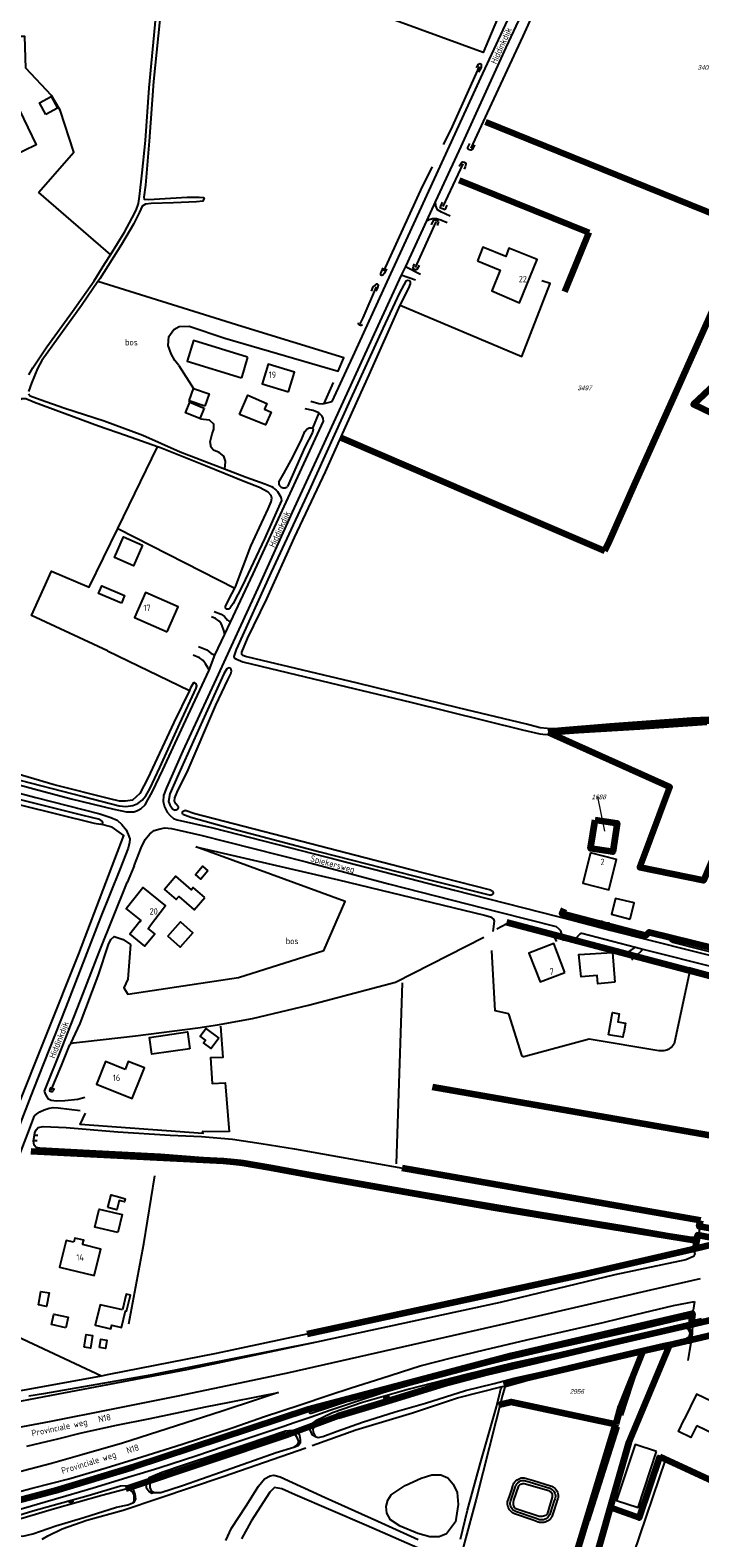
# Model space of a CAD drawing. Header units: metres. Extents: x 226218 to 240385, y 439369 to 449677.
# Tile 83 of 256: x 229513 to 229775, y 441052 to 441641. Entities that reach past the tile are written whole.
import ezdxf
from ezdxf.enums import TextEntityAlignment as Align

# ---------------------------------------------------------------- set-up
doc = ezdxf.new("R2010")
doc.units = ezdxf.units.M
doc.header["$MEASUREMENT"] = 0
doc.layers.add('BIJPIJL', color=73, linetype='Continuous', lineweight=0)
doc.layers.add('KG01-perceelgrens', color=73, linetype='Continuous', lineweight=100)
for name, color, linetype in [('CULTUURAANDUIDING', 253, 'Continuous'), ('DAKRAND', 4, 'Continuous'), ('DAKRAND-BYG', 4, 'Continuous'), ('GB20-pand_tevens_verblijfsobject', 1, 'Continuous'), ('Goud-ontwerp', 2, 'Continuous'), ('HEG', 253, 'Continuous'), ('HEK', 253, 'Continuous'), ('HOOFDGEBOUW', 4, 'Continuous'), ('HOUTWAL', 253, 'Continuous'), ('HUISNUMMER', 253, 'Continuous'), ('INSTEEKSLOOT', 153, 'Continuous'), ('KANTSLOOT', 153, 'Continuous'), ('KANTVERH', 253, 'Continuous'), ('KANTWATER', 153, 'Continuous'), ('KUNSTWERK', 253, 'Continuous'), ('KZ01-perceelnummer', 73, 'Continuous'), ('MIDSLTGREPPEL', 253, 'Continuous'), ('OVERIGEAFSCH', 253, 'Continuous'), ('OVLIJNOBJ', 253, 'Continuous'), ('RASTER', 253, 'Continuous'), ('STRAATNAAM', 253, 'Continuous'), ('TALUD', 253, 'Continuous'), ('TALUDLIJN', 253, 'Continuous')]:
    doc.layers.add(name, color=color, linetype=linetype)
doc.styles.add('arial', font='arial.ttf')
doc.styles.get("Standard").update_dxf_attribs({"font": 'iso.shx'})

# ---------------------------------------------------------------- blocks, each defined once
blk = doc.blocks.new('TA', base_point=(75009.5, 300012))
for p, q in [((75009.5, 300012.5), (75010, 300012.5)), ((75009.5, 300012.25), (75010.5, 300012.25)), ((75009.5, 300012), (75010, 300012)), ((75009.5, 300011.75), (75010.5, 300011.75)), ((75009.5, 300011.5), (75010, 300011.5))]:
    blk.add_line(p, q)
blk = doc.blocks.new('Z01')
blk = doc.blocks.new('bijpijl')
at = {"color": 0}
blk.add_line((0, 0), (1, 0), dxfattribs=at)
blk = doc.blocks.new('TWENTEROUTE')
at = {"layer": 'KG01-perceelgrens'}
for points in [[(229691.366, 441604.889), (229794.336, 441563.165)], [(229681.012, 441582.11), (229731.683, 441561.578)], [(229731.683, 441561.578), (229722.124, 441538.479)], [(229749.922, 441463.975), (229765.116, 441497.903), (229794.08, 441562.592), (229794.336, 441563.165)], [(229795.988, 441444.475), (229796.44, 441446.456), (229803.952, 441479.368), (229772.534, 441494.504), (229821.158, 441540.044)], [(229634.75, 441481.609), (229636.632, 441480.799), (229686.03, 441459.599), (229737.974, 441437.292)], [(229737.974, 441437.292), (229739.69, 441441.125), (229749.922, 441463.975)], [(229804.056, 441373.445), (229776.481, 441308.574), (229751.625, 441313.763), (229763.276, 441345.073), (229715.798, 441366.456)], [(229715.798, 441366.456), (229726.985, 441367.418), (229779.23, 441371.053)], [(229734.093, 441332.271), (229742.8, 441331.001), (229741.025, 441319.832), (229732.318, 441321.102), (229734.093, 441332.271)], [(229721.923, 441297.586), (229721.183, 441295.701), (229753.983, 441287.108), (229755.245, 441288.393), (229815.495, 441273.608)], [(229699.499, 441292.4), (229781.883, 441270.584)], [(229771.608, 441135.333), (229819.989, 441146.618), (229853.046, 441154.23), (230241.54, 441244.427), (230258.315, 441247.613), (230294.322, 441253.643), (230299.262, 441249.427)], [(229670.618, 441228.116), (229798.309, 441205.821)], [(229773.729, 441167.928), (229694.505, 441180.877), (229629.666, 441192.217), (229607.195, 441196.462), (229596.545, 441198.267), (229593.042, 441198.649), (229588.962, 441199.016), (229513.852, 441202.781)], [(229775.25, 441175.908), (229658.77, 441196.323)], [(229784.503, 441171.844), (229774.805, 441173.574), (229775.25, 441175.908)], [(229621.697, 441131.59), (229729.048, 441154.801), (229773.174, 441165.015)], [(229773.729, 441167.928), (229773.174, 441165.015)], [(229773.174, 441165.015), (229783.531, 441167.412)], [(229783.744, 441168.383), (229774.142, 441170.095), (229773.729, 441167.928)], [(229759.394, 441083.717), (229795.789, 441066.96), (229835.692, 441141.697)], [(229832.295, 441143.378), (229826.447, 441142.03), (229763.22, 441127.268)], [(229492.272, 441062.235), (229523.26, 441070.502), (229553.768, 441079.69), (229622.208, 441102.262), (229701.42, 441123.123), (229772.144, 441139.518), (229771.608, 441135.333)], [(229550.771, 441071.054), (229613.474, 441092.07), (229633.735, 441099.599), (229653.281, 441105.45), (229674.958, 441112.089), (229691.746, 441116.477), (229743.443, 441128.763), (229771.608, 441135.333)], [(229752.717, 441124.816), (229707.164, 441114.181), (229698.29, 441111.675)], [(229763.22, 441127.268), (229747.316, 441089.371), (229740.042, 441063.786)], [(229752.717, 441124.816), (229744.007, 441103.18), (229742.278, 441096.311)], [(229763.22, 441127.268), (229752.717, 441124.816)], [(229696.362, 441103.971), (229701.324, 441105.128), (229742.278, 441096.311)], [(229690.118, 440940.552), (229708.473, 440982.019), (229723.394, 441034.147), (229742.278, 441096.311)], [(229759.394, 441083.717), (229751.278, 441059.822), (229740.042, 441063.786)], [(229740.042, 441063.786), (229733.278, 441039.994)]]:
    blk.add_lwpolyline(points, dxfattribs=at)
at = {"layer": 'BIJPIJL', "xscale": 13.58720416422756, "yscale": 13.58720416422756, "rotation": 101.5092400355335}
blk.add_blockref('bijpijl', (229737.885, 441327.945), dxfattribs=at)
at = {"layer": 'KZ01-perceelnummer'}
ref = blk.add_blockref('Z01', (229776.54, 441626.057), dxfattribs=at)
ref.add_attrib('PERCNR', ' 3403', dxfattribs={"layer": 'GB20-pand_tevens_verblijfsobject', "color": 0, "ltscale": 2, "height": 1.8, "style": 'arial', "oblique": 15}).set_placement((229776.54, 441626.057), align=Align.MIDDLE)
ref = blk.add_blockref('Z01', (229729.626, 441500.936), dxfattribs=at)
ref.add_attrib('PERCNR', ' 3497', dxfattribs={"layer": 'GB20-pand_tevens_verblijfsobject', "color": 0, "ltscale": 2, "height": 1.8, "style": 'arial', "oblique": 15}).set_placement((229729.626, 441500.936), align=Align.MIDDLE)
ref = blk.add_blockref('Z01', (229737.885, 441327.945), dxfattribs=at)
ref.add_attrib('PERCNR', ' 1688', dxfattribs={"layer": 'GB20-pand_tevens_verblijfsobject', "color": 0, "ltscale": 2, "height": 1.8, "style": 'arial', "oblique": 15}).set_placement((229735.174, 441341.259), align=Align.MIDDLE)
ref = blk.add_blockref('Z01', (229726.634, 441109.142), dxfattribs=at)
ref.add_attrib('PERCNR', ' 2956', dxfattribs={"layer": 'GB20-pand_tevens_verblijfsobject', "color": 0, "ltscale": 2, "height": 1.8, "style": 'arial', "oblique": 15}).set_placement((229726.634, 441109.142), align=Align.MIDDLE)

msp = doc.modelspace()

# ---------------------------------------------------------------- linework, layer by layer
at = {"layer": 'DAKRAND'}
for points in [[(229556.88, 441293.05), (229556.44, 441292.51), (229556.32, 441292.61), (229552.33, 441287.65), (229558.17, 441282.94), (229562.11, 441287.82), (229559.57, 441289.86), (229560.08, 441290.51)], [(229556.85, 441232.29), (229558.13, 441235.49), (229551.8, 441238.01), (229550.53, 441234.82)], [(229533.95, 441166.51), (229534.36, 441168.19), (229530.87, 441169.04), (229530.46, 441167.37)], [(229773.82, 441095.82), (229771.57, 441091.15), (229766.67, 441093.51), (229768.92, 441098.17)]]:
    msp.add_lwpolyline(points, dxfattribs=at)
at = {"layer": 'DAKRAND-BYG'}
for p, q in [((229598.35, 441512.96), (229595.99, 441504.85)), ((229575.61, 441495.94), (229577.27, 441500.72)), ((229581.7, 441493.82), (229575.61, 441495.94)), ((229575.85, 441495.39), (229581.42, 441493.06)), ((229581.42, 441493.06), (229579.71, 441488.95))]:
    msp.add_line(p, q, dxfattribs=at)
for points in [[(229519.63, 441607.64), (229517.09, 441612.28), (229521.64, 441614.77), (229524.18, 441610.13), (229519.63, 441607.64)], [(229598.35, 441512.96), (229577.2, 441519.4), (229574.76, 441511.34), (229595.99, 441504.85)], [(229577.27, 441500.72), (229583.37, 441498.6), (229581.7, 441493.82)], [(229579.71, 441488.95), (229574.13, 441491.27), (229575.85, 441495.39)], [(229595.18, 441490.62), (229598.42, 441498.08), (229605.94, 441494.81), (229605, 441492.65), (229607.55, 441491.54), (229605.42, 441486.53), (229595.18, 441490.62)], [(229557.38, 441439.51), (229553.87, 441431.5), (229546.41, 441434.77), (229549.92, 441442.77), (229557.38, 441439.51)], [(229549.07, 441416.92), (229540.19, 441420.74), (229541.44, 441423.66), (229550.33, 441419.84), (229549.07, 441416.92)], [(229582.85, 441312.4), (229580.15, 441309.19), (229578.02, 441310.99), (229580.72, 441314.2), (229582.85, 441312.4)], [(229581.67, 441302.03), (229577.15, 441305.9), (229576.41, 441305.03), (229570.31, 441310.26), (229565.94, 441305.16), (229570.49, 441301.25), (229571.48, 441302.4), (229577.53, 441297.21), (229581.67, 441302.03)], [(229747.78, 441293.57), (229749.4, 441299.9), (229742.04, 441301.66), (229740.53, 441295.48), (229747.78, 441293.57)], [(229567.23, 441286.91), (229572.14, 441292.48), (229577, 441288.2), (229572.08, 441282.63), (229567.23, 441286.91)], [(229741.77, 441268.9), (229735.21, 441268.29), (229734.94, 441271.58), (229728.7, 441270.99), (229727.82, 441279.68), (229740.88, 441280.51), (229741.77, 441268.9)], [(229739.39, 441248.43), (229740.94, 441257.06), (229743.56, 441256.59), (229743, 441253.49), (229746, 441252.94), (229745.31, 441249.11), (229745.25, 441249.12), (229744.95, 441247.43), (229739.39, 441248.43)], [(229575.82, 441242.96), (229561.01, 441240.78), (229560.04, 441247.39), (229574.85, 441249.57), (229575.82, 441242.96)], [(229587.21, 441247.07), (229584.17, 441243.01), (229581.19, 441245.24), (229581.97, 441246.29), (229579.84, 441247.88), (229582.09, 441250.89), (229587.21, 441247.07)], [(229543.86, 441180.96), (229545.09, 441185.9), (229548.51, 441185.05), (229548.48, 441184.93), (229550.61, 441184.4), (229550.32, 441183.23), (229548.23, 441183.75), (229547.33, 441180.1), (229543.86, 441180.96)], [(229547.66, 441171.21), (229538.77, 441173.34), (229540.45, 441180.35), (229549.34, 441178.22), (229547.66, 441171.21)], [(229516.68, 441142.93), (229517.65, 441148.18), (229520.85, 441147.59), (229519.88, 441142.34), (229516.68, 441142.93)], [(229549.51, 441140.95), (229540.77, 441143.02), (229538.89, 441135.06), (229545.03, 441133.61), (229545.37, 441135.05), (229549.14, 441134.16), (229550.66, 441140.59), (229551.11, 441140.48), (229552.6, 441146.78), (229550.98, 441147.16), (229549.51, 441140.95)], [(229527.38, 441134.03), (229521.75, 441135.27), (229522.65, 441139.33), (229528.27, 441138.09), (229527.38, 441134.03)], [(229534.52, 441126.42), (229535.32, 441131.42), (229537.87, 441131.02), (229537.07, 441126.02), (229534.52, 441126.42)], [(229540.58, 441126.33), (229541.09, 441129.58), (229543.34, 441129.22), (229542.83, 441125.97), (229540.58, 441126.33)], [(229758.11, 441085.69), (229749.74, 441088.4), (229742.47, 441066.54), (229750.95, 441063.79), (229758.11, 441085.69)]]:
    msp.add_lwpolyline(points, dxfattribs=at)
at = {"layer": 'HEG'}
for p, q in [((229543.69, 441398.34), (229575.66, 441382.86)), ((229736.44, 441292.01), (229721.43, 441296.34)), ((229770.94, 441272.85), (229764.95, 441244.87)), ((229705.51, 441240.49), (229700.48, 441256.6))]:
    msp.add_line(p, q, dxfattribs=at)
for points in [[(229719.21, 441284.76), (229717.93, 441287.2), (229699.67, 441291.7), (229695.68, 441289.67)], [(229759.03, 441242.16), (229731.77, 441246.63), (229706.29, 441239.76)], [(229764.95, 441244.87), (229764.6, 441244.34), (229764.2, 441243.86), (229763.74, 441243.42), (229763.24, 441243.04), (229762.7, 441242.71), (229762.13, 441242.45), (229761.53, 441242.25), (229760.91, 441242.12), (229760.28, 441242.07), (229759.65, 441242.08), (229759.03, 441242.16)], [(229706.29, 441239.76), (229706.06, 441239.8), (229705.85, 441239.9), (229705.68, 441240.06), (229705.56, 441240.27), (229705.51, 441240.49)], [(229591.25, 441210.56), (229580.77, 441210.65), (229580.84, 441209.85), (229532.98, 441213.4), (229535.05, 441217.85)]]:
    msp.add_lwpolyline(points, dxfattribs=at)
at = {"layer": 'HEK'}
msp.add_line((229507.49, 441217.42), (229532.44, 441280.04), dxfattribs=at)
for points in [[(229587.75, 441251.7), (229588.74, 441239.55), (229583.89, 441239.38), (229584.49, 441229.34), (229589.57, 441229.64), (229591.25, 441210.56)], [(229551.99, 441135.48), (229557.89, 441166.72), (229562.2, 441193.37)]]:
    msp.add_lwpolyline(points, dxfattribs=at)
at = {"layer": 'HOOFDGEBOUW'}
for points in [[(229502.45, 441594.19), (229504.21, 441595.05), (229499.58, 441604.6), (229509.32, 441609.33), (229515.84, 441595.88), (229506.18, 441591.2), (229506.06, 441591.43), (229504.22, 441590.54), (229502.45, 441594.19)], [(229688.16, 441550.59), (229697.07, 441546.98), (229693.76, 441538.79), (229704.63, 441534.11), (229711.49, 441551.07), (229700.44, 441555.54), (229699.27, 441552.24), (229690.29, 441555.87), (229688.16, 441550.59)], [(229614.42, 441499.44), (229616.75, 441507.09), (229606.39, 441510.24), (229604.06, 441502.6), (229614.42, 441499.44)], [(229566.96, 441405.66), (229571.29, 441415.5), (229558.53, 441421.12), (229554.2, 441411.28), (229566.96, 441405.66)], [(229732.37, 441319.39), (229729.34, 441307.6), (229739.44, 441305.01), (229742.47, 441316.8), (229732.37, 441319.39)], [(229556.88, 441293.05), (229550.97, 441297.75), (229557.44, 441305.89), (229566.37, 441298.79), (229560.08, 441290.51)], [(229722.34, 441272.77), (229718.01, 441284.03), (229708.27, 441280.29), (229712.61, 441269.02), (229722.34, 441272.77)], [(229550.53, 441234.82), (229542.83, 441237.91), (229539.33, 441229.17), (229553.34, 441223.55), (229556.85, 441232.29)], [(229530.46, 441167.37), (229527.52, 441168.1), (229524.95, 441157.72), (229538.51, 441154.36), (229541.08, 441164.74), (229533.95, 441166.51)], [(229773.82, 441095.82), (229784.2, 441090.84), (229788.96, 441100.77), (229773.68, 441108.1), (229768.92, 441098.17)]]:
    msp.add_lwpolyline(points, dxfattribs=at)
at = {"layer": 'HOUTWAL'}
for p, q in [((229575.85, 441495.39), (229575.61, 441495.94)), ((229658.7, 441268.72), (229656.48, 441198.03)), ((229752.82, 441124.44), (229744.68, 441099.78)), ((229731.92, 441058.7), (229743.57, 441095.25))]:
    msp.add_line(p, q, dxfattribs=at)
at = {"layer": 'INSTEEKSLOOT'}
for p, q in [((229674.33, 441573.43), (229673.47, 441571.32)), ((229675.49, 441570.51), (229676.36, 441572.28)), ((229670.27, 441564.66), (229671.15, 441566.54)), ((229672.96, 441565.97), (229672.46, 441564.3)), ((229628.79, 441468.16), (229635.49, 441483.03)), ((229693.45, 441304.83), (229693.58, 441304.79))]:
    msp.add_line(p, q, dxfattribs=at)
for points in [[(229559.88, 441618.17), (229562.6, 441645.6)], [(229687.84, 441625.92), (229688.19, 441626.76), (229688.58, 441627.34), (229689.04, 441627.55), (229689.45, 441627.5), (229689.66, 441627.17), (229689.59, 441626.08), (229688.57, 441624.19)], [(229561.58, 441620.59), (229559.91, 441597.35), (229558.49, 441580.16), (229557.87, 441575.48), (229558, 441574.62), (229559.67, 441574.46), (229574.75, 441575.4), (229579.5, 441575.47), (229581, 441575.28), (229581.36, 441574.99), (229580.85, 441573.9), (229578.44, 441573.61), (229569.45, 441573.15), (229560.69, 441573.01), (229558.5, 441572.7), (229557.26, 441571.94), (229556.1, 441569.63), (229553.87, 441564.87), (229549.14, 441556.94), (229540.67, 441543.56), (229539.91, 441542.46), (229533.5, 441533.19), (229524.35, 441520.46), (229518.03, 441511.65), (229516.37, 441508.52), (229513.98, 441502.82), (229512.84, 441499.54)], [(229516.54, 441511.96), (229519.96, 441516.94), (229529.96, 441530.73), (229538.5, 441542.78), (229542.67, 441549.47), (229544.87, 441552.92), (229550.36, 441561.77), (229553.32, 441567.33), (229554.8, 441570.38), (229555.82, 441572.98), (229556.17, 441575.63), (229557.23, 441584.96), (229558.48, 441597.55), (229559.88, 441618.17)], [(229687.07, 441595.81), (229686.25, 441594.19), (229685.58, 441593.82), (229685.12, 441593.86), (229684.73, 441594.03), (229684.46, 441594.3), (229684.45, 441594.82), (229685.13, 441596.39)], [(229681, 441587.56), (229682, 441589.03), (229682.47, 441589.19), (229682.99, 441589.1), (229683.57, 441588.7), (229683.69, 441588.28), (229683.34, 441587.21), (229682.97, 441586.42)], [(229652.68, 441547.5), (229651.88, 441545.77), (229651.23, 441544.97), (229650.77, 441544.89), (229650.44, 441545.02), (229650.43, 441545.69), (229650.67, 441546.27), (229651.32, 441547.82)], [(229665.38, 441548.77), (229664.49, 441547.17), (229664.28, 441547.05), (229663.89, 441547.08), (229663.34, 441547.28), (229663.18, 441547.38), (229663.01, 441547.84), (229663.2, 441548.47), (229663.62, 441549.41)], [(229657.99, 441533.29), (229661.33, 441539.86), (229662.02, 441541.64), (229662.02, 441542.29), (229661.56, 441542.73), (229660.84, 441542.86), (229660.25, 441542.58), (229657.74, 441538.06), (229651.21, 441524.2), (229638.64, 441496.52), (229622.25, 441460.64), (229607.53, 441428.95), (229593.88, 441398.85), (229593.01, 441396.03), (229593.18, 441395.58), (229593.75, 441395.14), (229596.55, 441394.05), (229620.92, 441388.17), (229662.08, 441378.32), (229705.72, 441367.47), (229712.54, 441365.89), (229714.84, 441365.67), (229718.63, 441365.79), (229727.66, 441366.43), (229751.54, 441367.8), (229777.74, 441369.62)], [(229648.62, 441538.77), (229649.24, 441540.11), (229649.5, 441541.13), (229649.1, 441541.44), (229648.66, 441541.42), (229648.29, 441541.21), (229647.32, 441540.4), (229646.67, 441538.67)], [(229635.49, 441483.03), (229645.85, 441506), (229657.99, 441533.29)], [(229643.23, 441525.63), (229643.04, 441525.47), (229642.8, 441525.37), (229642.54, 441525.34), (229642.29, 441525.39), (229642.06, 441525.5), (229641.87, 441525.67), (229641.73, 441525.9), (229641.67, 441526.15), (229641.68, 441526.4)], [(229512.98, 441506.08), (229514.55, 441508.85), (229516.54, 441511.96)], [(229563.23, 441477.93), (229550.7, 441482.32), (229540.15, 441486.07), (229527.13, 441490.8), (229515.12, 441495.23), (229511.73, 441496.71), (229510.09, 441496.72), (229507.24, 441494.58)], [(229512.81, 441498.6), (229513.52, 441497.91), (229517.39, 441496.39), (229527.02, 441493.08), (229542.35, 441488.12)], [(229542.35, 441488.12), (229557.45, 441482.44), (229572.02, 441475.97), (229589.41, 441469.32), (229597.87, 441466.08), (229605.18, 441463.47), (229607.69, 441462.42)], [(229610.54, 441464.1), (229612.57, 441467.6), (229616.16, 441474.2), (229619.58, 441481.01), (229620.76, 441483.87), (229621.68, 441485.04), (229622.45, 441485.38), (229623.25, 441485.41), (229623.73, 441485.2), (229624.01, 441484.75)], [(229624.01, 441484.75), (229623.77, 441483.53), (229620.68, 441477.78), (229614.01, 441462.45)], [(229593.42, 441422.75), (229593.7, 441423.27), (229599.66, 441439.17), (229606.37, 441453.71), (229607.55, 441456.47), (229607.83, 441457.88), (229607.61, 441459.01), (229606.46, 441460.2), (229602.98, 441462.07), (229597.35, 441464.32), (229581.95, 441470.52), (229564.4, 441477.52), (229563.23, 441477.93)], [(229778.54, 441372.31), (229771.94, 441371.95), (229739.85, 441369.65), (229721.05, 441368.14), (229717.98, 441367.89), (229715.41, 441367.97), (229712.69, 441368.29), (229707.28, 441369.61), (229680.63, 441375.99), (229641.26, 441385.73), (229601.34, 441395.12), (229597.53, 441396.09), (229596.52, 441396.44), (229596.13, 441396.85), (229596.15, 441397.76), (229598.4, 441403.08), (229605.96, 441418.65), (229616.71, 441442.54), (229628.79, 441468.16)], [(229607.69, 441462.42), (229608.34, 441462.02), (229608.95, 441461.56), (229609.52, 441461.04), (229610.03, 441460.47), (229610.48, 441459.86), (229610.87, 441459.2), (229611.19, 441458.5), (229611.44, 441457.78), (229611.62, 441457.04)], [(229610.54, 441464.1), (229610.56, 441463.72), (229610.64, 441463.35), (229610.78, 441463), (229610.99, 441462.69), (229611.25, 441462.42), (229611.55, 441462.2), (229611.89, 441462.03), (229612.26, 441461.94), (229612.64, 441461.91), (229613.01, 441461.94), (229613.37, 441462.05), (229613.71, 441462.22), (229614.01, 441462.45)], [(229611.62, 441457.04), (229604.94, 441442.01), (229596.39, 441423.76), (229592.79, 441416.82), (229591.53, 441415.04), (229590.97, 441414.62), (229590.14, 441414.59), (229589.73, 441415.01), (229589.78, 441415.59), (229591.06, 441418.29), (229593.42, 441422.75)], [(229590.7, 441386.98), (229591.82, 441389.29), (229592.07, 441390.39), (229591.98, 441391.06), (229591.52, 441391.56), (229590.83, 441391.71), (229590.22, 441391.26), (229589.14, 441389.31), (229580.82, 441370.97), (229571.46, 441350.17), (229568.06, 441342.41), (229567.54, 441339.42), (229567.95, 441338.14), (229569.09, 441336.58), (229569.94, 441336.05)], [(229509.43, 441347.83), (229534.14, 441341.44), (229548.24, 441337.83), (229550.84, 441337.55), (229553.54, 441337.85), (229555.57, 441338.64), (229557.17, 441340.02), (229558.59, 441341.73), (229560.2, 441344.39), (229564.15, 441352.71), (229571.94, 441369.95), (229578.32, 441383.66), (229578.55, 441384.58), (229578.3, 441385.35), (229577.77, 441385.83), (229577.27, 441385.75), (229576.14, 441383.84), (229575.66, 441382.86)], [(229575.66, 441382.86), (229569.51, 441370.3), (229559.38, 441348.57), (229556.33, 441342.54), (229553.46, 441340.05), (229550.64, 441339.57), (229548.31, 441339.57), (229544.59, 441340.53)], [(229571.29, 441337.57), (229570.39, 441338.53), (229569.84, 441339.61), (229569.91, 441340.94), (229571.11, 441343.83), (229574.83, 441350.9), (229585.98, 441377.03), (229590.7, 441386.98)], [(229448.15, 441353.62), (229477.64, 441346.16), (229510.04, 441338.09), (229538.5, 441331.04), (229540.95, 441330.61), (229541.65, 441330.77), (229541.79, 441331), (229541.69, 441331.62), (229540.63, 441332.4), (229534.1, 441333.97), (229508.59, 441340.45), (229472.62, 441349.81), (229449.24, 441355.55)], [(229544.59, 441340.53), (229522.81, 441346.03), (229504.8, 441351.27), (229500.62, 441352.63)], [(229571.29, 441337.57), (229571.33, 441337.27), (229571.3, 441336.97), (229571.2, 441336.69), (229571.03, 441336.44), (229570.8, 441336.24), (229570.54, 441336.1), (229570.24, 441336.04), (229569.94, 441336.05)], [(229573.04, 441334.54), (229572.95, 441334.78), (229572.92, 441335.03), (229572.96, 441335.28), (229573.08, 441335.51), (229573.25, 441335.7), (229573.46, 441335.84), (229573.71, 441335.91), (229573.96, 441335.9)], [(229693.45, 441304.83), (229661.81, 441312.96), (229616.05, 441324.83), (229577.82, 441334.65), (229573.96, 441335.9)], [(229573.04, 441334.54), (229576.23, 441333.39), (229590.65, 441329.26), (229626.61, 441319.86), (229669.47, 441308.88), (229693.31, 441302.85)], [(229693.45, 441304.83), (229693.7, 441304.74), (229693.92, 441304.6), (229694.1, 441304.4), (229694.21, 441304.16), (229694.27, 441303.91), (229694.25, 441303.64), (229694.16, 441303.39), (229694.01, 441303.18), (229693.81, 441303.01), (229693.57, 441302.9), (229693.31, 441302.85)], [(229804.93, 441274.33), (229774.77, 441281.82), (229764.47, 441284.46), (229763.54, 441284.99), (229763.3, 441285.39), (229763.84, 441285.97), (229764.98, 441286.26), (229768.34, 441285.58), (229788.43, 441280.28)], [(229522.78, 441227.41), (229522.5, 441226.71), (229522.25, 441226.3), (229522.02, 441226.11), (229521.64, 441226.14), (229521.32, 441226.29), (229521.12, 441226.6), (229521.24, 441227.06), (229521.62, 441227.96)], [(229515.11, 441209.22), (229515.25, 441210.06), (229515.76, 441211.28), (229516.6, 441212.2), (229518.56, 441212.64), (229527.47, 441212.16), (229547.65, 441210.46), (229568.16, 441209.22), (229580.4, 441208.74), (229592.51, 441207.58), (229603.71, 441205.97), (229616.75, 441203.86), (229638.6, 441199.91), (229666.25, 441195.04), (229698.61, 441189.44), (229728.99, 441183.99), (229757.62, 441178.89), (229769.7, 441176.88), (229772.7, 441175.93), (229774.32, 441175.24), (229774.97, 441174.43), (229774.94, 441173)], [(229774.57, 441170.71), (229774.35, 441170.13), (229773.67, 441169.45), (229772.78, 441169.24), (229771, 441169.43), (229762.68, 441170.69), (229746.2, 441173.54), (229711.93, 441179.18), (229662.76, 441187.47), (229631.86, 441192.94), (229602.56, 441198.15), (229595.78, 441199.27), (229591.74, 441199.76), (229588.28, 441199.97), (229581.02, 441200.34), (229564.33, 441201.7), (229536.66, 441203.11), (229517.26, 441204.14), (229515.8, 441204.41), (229515.08, 441205.31), (229514.81, 441207.01)], [(229482.68, 441104.79), (229486.83, 441105.4), (229497.31, 441107.35), (229516.35, 441110.7), (229541.29, 441115.29), (229544.3, 441115.84), (229586.3, 441124.04), (229621.7, 441131.59), (229659.18, 441139.37), (229695.26, 441147.25), (229729.05, 441154.8), (229769.61, 441164.19)], [(229769.61, 441164.19), (229770.44, 441164.27), (229772.05, 441164.1), (229772.76, 441163.59), (229773.12, 441162.83), (229772.61, 441161.79), (229769.52, 441160.49), (229741.88, 441154.69), (229697.03, 441143.81), (229625.34, 441128.38), (229560.33, 441115.55), (229518.64, 441108.27), (229512.97, 441107.28)], [(229760.98, 441127.86), (229766.98, 441129.02), (229769.6, 441129.66), (229770.82, 441130.52), (229771.2, 441131.96), (229770.56, 441133.32), (229769.88, 441133.97), (229768.27, 441134.14), (229763.64, 441133.43), (229743.44, 441128.76), (229717.35, 441122.35), (229691.75, 441116.48), (229674.96, 441112.09), (229661.74, 441108.04), (229653.28, 441105.45), (229633.73, 441099.6), (229626.5, 441097.02), (229624.55, 441095.75), (229623.92, 441094.59), (229624.01, 441093.21), (229624.66, 441091.93), (229625.17, 441091.38), (229625.99, 441091.19), (229627.81, 441091.58), (229633.43, 441093.62), (229643.24, 441097.09), (229656.05, 441101.18), (229667.89, 441104.61), (229683.55, 441109.46), (229694.64, 441112.24), (229702.56, 441114.36), (229715.58, 441117.24)], [(229715.58, 441117.24), (229732.41, 441121.23), (229745.7, 441124.4), (229760.98, 441127.86)], [(229681.5, 441051.44), (229684.31, 441062.79), (229689.33, 441081.33), (229695.58, 441103.13), (229697, 441109), (229697.27, 441110.14), (229697.81, 441111.09), (229698.55, 441111.23), (229698.7, 441111.12), (229698.68, 441110.38), (229697.98, 441107.69), (229695.32, 441097.44), (229687.61, 441067.02), (229681.33, 441043.39)], [(229609.6, 441085.24), (229616.39, 441087.38), (229617.88, 441088.28), (229618.38, 441089.43), (229617.87, 441090.86), (229617.27, 441091.99), (229616.1, 441092.46), (229613.47, 441092.07), (229600.99, 441087.56), (229574.92, 441079.08), (229561.58, 441074.35), (229560.24, 441073.09), (229560.17, 441071.59), (229560.67, 441070.34), (229562.07, 441069.64), (229564.52, 441069.71), (229572.9, 441072.36), (229587.74, 441077.58), (229609.6, 441085.24)], [(229547.12, 441063.91), (229551.64, 441064.9), (229553.57, 441065.65), (229554.12, 441066.47), (229554.06, 441068.64), (229553.6, 441069.79), (229552.21, 441070.88), (229550.77, 441071.05), (229541.48, 441068.56), (229522.99, 441063.26), (229512.02, 441060.11), (229507.08, 441058.64), (229505.62, 441057.6), (229505.57, 441055.82), (229506.62, 441054.02), (229508.48, 441052.77), (229510.65, 441052.67), (229514.45, 441053.59), (229523.47, 441056.65), (229534.39, 441059.92), (229547.12, 441063.91)], [(229589.9, 441050.96), (229592.04, 441055.8), (229597.85, 441064.47), (229602.66, 441072.1), (229604.96, 441074.99), (229607.25, 441076.22), (229608.61, 441076.4), (229611.08, 441075.81), (229628.7, 441067.78), (229649.22, 441058.44), (229664.95, 441051.4)], [(229668.85, 441046.22), (229644.88, 441056.76), (229616.94, 441068.83), (229611.76, 441071.14), (229608.9, 441071.58), (229607.13, 441069.83), (229599.84, 441058.52), (229595.95, 441051.58)]]:
    msp.add_lwpolyline(points, dxfattribs=at)
at = {"layer": 'KANTSLOOT'}
msp.add_lwpolyline([(229565.44, 441659.26), (229564.61, 441649.82), (229561.58, 441620.59)], dxfattribs=at)
at = {"layer": 'KANTVERH'}
for p, q in [((229660.04, 441548.32), (229665.9, 441545.34)), ((229663.96, 441542.97), (229658.33, 441544.97)), ((229554.14, 441314.34), (229551.32, 441307.8)), ((229771.91, 441136.74), (229775.62, 441137.56))]:
    msp.add_line(p, q, dxfattribs=at)
for points in [[(229711.04, 441659.25), (229699.3, 441633.8), (229681.73, 441595.25), (229671.78, 441573.81), (229668.31, 441566.24), (229660.04, 441548.32), (229658.33, 441544.97), (229647.09, 441520.34), (229637.18, 441498.74), (229627.51, 441477.77), (229615.85, 441452.4), (229602.35, 441422.82), (229586.11, 441387.43), (229573.15, 441359.27), (229566.65, 441344.83), (229565.6, 441341.79), (229565.44, 441339.44), (229565.88, 441337.36), (229566.92, 441335.32), (229568.11, 441334.02), (229569.49, 441332.9), (229570.84, 441332.29), (229584.83, 441329.21), (229634, 441316.55), (229679.25, 441304.85), (229726.19, 441292.93), (229734.71, 441290.65), (229739.94, 441289.25), (229788.01, 441277.08)], [(229631.39, 441495.62), (229640.3, 441514.82), (229652.94, 441542.41), (229663.29, 441565.01), (229677.21, 441595.3), (229690.29, 441623.69), (229701.67, 441648.29), (229705.68, 441657.24), (229701.14, 441655.71), (229697.86, 441655.38), (229694.29, 441655.6), (229689.28, 441656.31)], [(229677.49, 441568.01), (229674.15, 441569.52), (229672.59, 441570.47), (229671.88, 441571.98), (229671.78, 441573.81)], [(229668.31, 441566.24), (229669.37, 441566.74), (229670.61, 441567.05), (229672.21, 441567.08), (229673.89, 441566.6), (229676.36, 441565.56)], [(229623.13, 441495.79), (229626.16, 441494.88), (229627.69, 441494.71), (229628.3, 441494.86), (229631.39, 441495.62)], [(229627.98, 441488.03), (229627.85, 441488.99), (229627.49, 441489.9), (229626.26, 441491.16), (229623.96, 441492.12), (229620.91, 441492.76)], [(229591.76, 441409.46), (229600.51, 441428.41), (229609.71, 441448.2), (229618.73, 441467.99), (229627.98, 441488.03)], [(229585.38, 441413.7), (229588.08, 441412.66), (229589.39, 441411.72), (229590.55, 441410.29), (229591.76, 441409.46)], [(229502.96, 441347.72), (229514.87, 441344.43), (229529.46, 441340.53), (229546.18, 441336.45), (229551.15, 441335.46), (229553.93, 441335.47), (229555.43, 441335.92), (229556.82, 441336.69), (229558.38, 441338.11), (229559.36, 441340.15), (229561.11, 441343.11), (229565.32, 441351.89), (229573.3, 441369.25), (229583.34, 441390.73), (229585.6, 441396.55), (229589.54, 441404.83), (229591.76, 441409.46)], [(229589.54, 441404.83), (229589.14, 441406.26), (229588.48, 441408.06), (229588.02, 441408.93), (229587.23, 441409.88), (229585.85, 441410.87), (229584.23, 441411.6)], [(229583.34, 441390.73), (229582.92, 441391.54), (229581.95, 441393.28), (229581.02, 441394.48), (229579.55, 441395.53), (229577.07, 441396.61)], [(229579.22, 441400.04), (229582.46, 441398.67), (229584.09, 441397.36), (229585.6, 441396.55)], [(229457.6, 441356.12), (229476.66, 441351.35), (229488.96, 441348.68), (229493.5, 441347.48), (229500.29, 441345.01), (229515.7, 441341.1), (229540.67, 441334.64), (229545.02, 441333.26), (229547.39, 441332.18), (229549.21, 441330.54), (229550.99, 441328.38), (229551.79, 441326.53), (229552.33, 441324.96), (229552.25, 441323.43), (229551.77, 441321.2), (229548.54, 441312.88), (229540.98, 441294.14), (229527.39, 441259.22), (229514.61, 441226.95), (229504.92, 441201.71), (229495.31, 441178.49), (229484.25, 441150.55), (229475.95, 441130.33)], [(229554.14, 441314.34), (229556.79, 441321.39), (229558.34, 441324.62), (229560.24, 441326.8), (229561.93, 441328.1), (229564.26, 441328.82), (229566.02, 441329.17), (229568.71, 441328.97), (229580.12, 441326.31), (229621.32, 441315.87), (229653.39, 441307.35), (229696.83, 441296.29), (229718.89, 441290.62)], [(229519.11, 441226.42), (229525.96, 441243.55), (229534.13, 441264.45), (229540.43, 441280.6), (229551.32, 441307.8)], [(229721.86, 441285.08), (229721.3, 441287.12), (229720.71, 441288.96), (229720.22, 441289.55), (229718.89, 441290.62)], [(229736.94, 441293.01), (229736.44, 441292.01), (229735.71, 441291.22), (229734.71, 441290.65)], [(229739.94, 441289.25), (229739.63, 441289.76), (229739.4, 441290.66), (229739.44, 441291.5), (229739.49, 441292.42)], [(229728.9, 441288.05), (229728.12, 441287.68), (229727.28, 441286.73), (229725.99, 441284.43)], [(229728.9, 441288.05), (229749.84, 441282.66), (229752.81, 441281.84), (229781.75, 441274.55), (229818.65, 441265.11), (229838.24, 441260.02), (229840.07, 441259.3), (229841.54, 441258.14), (229842.5, 441256.41)], [(229746.02, 441280.02), (229748.2, 441281.4), (229749.84, 441282.66)], [(229752.81, 441281.84), (229752.14, 441281.09), (229750.45, 441279.51), (229748.39, 441277.6)], [(229534.77, 441223.88), (229532.08, 441223.1), (229526.97, 441222.58), (229523.71, 441222.48), (229521.69, 441222.67), (229520.57, 441223.28), (229519.57, 441225.02), (229519.11, 441226.42)], [(229515.14, 441216.7), (229515.93, 441217.42), (229517.25, 441218.29), (229518.96, 441219.11), (229520.92, 441219.74), (229522.42, 441220.03), (229524.36, 441219.82), (229533.01, 441218.83)], [(229493.98, 441162.78), (229502.11, 441183.51), (229508.6, 441199.74), (229512.56, 441209.91), (229515.14, 441216.7)], [(229775.18, 441153.16), (229755.71, 441148.74), (229726, 441141.84), (229699.49, 441135.73), (229669.75, 441128.96), (229644.9, 441123.33), (229614.45, 441116.39), (229592.91, 441111.83), (229571.13, 441107.27), (229545.78, 441102.18), (229520.92, 441097.28), (229495.76, 441092.55)], [(229498.52, 441067.19), (229514.28, 441071.34), (229528.55, 441075.01), (229543.08, 441079.27), (229557.08, 441083.59), (229572.8, 441088.5), (229592.75, 441095.01), (229605.02, 441099.36), (229618.92, 441103.89), (229630.11, 441107.72), (229638.87, 441110.59), (229650.88, 441114.33), (229665.85, 441119.08), (229678.55, 441122.42), (229690.88, 441125.4), (229707.43, 441129.32), (229721.26, 441132.4), (229737.29, 441136.08), (229750.06, 441139.12), (229764.77, 441142.65), (229772.95, 441144.3)], [(229772.95, 441144.3), (229772.4, 441140.89), (229771.7, 441140.18), (229770.66, 441139.34), (229768.62, 441138.59), (229752.2, 441134.87), (229720.18, 441127.47), (229705.15, 441124.12), (229694.63, 441121.38), (229684.96, 441119.01), (229673.21, 441115.81), (229662.51, 441113.06), (229651.27, 441109.75), (229639.34, 441105.87), (229629.99, 441102.78), (229622.83, 441100.35)], [(229623.19, 441099.25), (229630.5, 441101.78), (229641.1, 441105.41), (229651.4, 441108.7), (229662.31, 441111.84), (229674.85, 441115.25), (229686.2, 441118.2), (229698.06, 441121.2), (229708.07, 441123.53), (229719.76, 441126.25), (229734.4, 441129.5), (229751.21, 441133.38), (229766.89, 441137.14), (229770.22, 441137.71), (229771.11, 441137.49), (229771.91, 441136.74), (229772.16, 441134.98), (229771.85, 441129.98), (229771.54, 441128.14), (229771.03, 441125.13), (229770.29, 441121.25)], [(229610.44, 441108.79), (229602.27, 441106), (229588.42, 441101.38), (229566.93, 441094.48), (229549.51, 441088.98), (229533.59, 441084.34), (229521.74, 441081.03), (229510.92, 441078.17), (229500.11, 441075.39), (229489.97, 441072.84), (229480.53, 441070.76)], [(229512.17, 441087.83), (229517.67, 441089.09), (229524.28, 441090.64), (229533.57, 441093.04), (229547.19, 441095.93), (229560.32, 441098.57), (229581.96, 441103.15), (229591.29, 441104.97), (229603.17, 441107.36), (229610.44, 441108.79)], [(229622.83, 441100.35), (229622.19, 441102.33), (229609.86, 441098.29), (229594.18, 441092.83), (229577.05, 441087.18), (229554.61, 441079.97), (229534.99, 441074.04), (229509.73, 441066.98), (229489.27, 441061.4), (229481.17, 441059.44), (229473.54, 441057.81), (229467.1, 441056.53), (229459.2, 441054.67), (229450.63, 441053.21), (229440.82, 441051.56)], [(229492.95, 441058.37), (229497.81, 441060.01), (229500.96, 441060.79), (229510.8, 441063.62), (229519.27, 441066.03), (229527.39, 441068.4), (229538.11, 441071.54), (229552.87, 441076.08), (229556.41, 441077.15), (229563.68, 441079.35), (229578.58, 441084.17), (229594.23, 441089.52), (229612.09, 441095.5), (229617.01, 441097.17), (229619.69, 441098.07), (229623.19, 441099.25)]]:
    msp.add_lwpolyline(points, dxfattribs=at)
at = {"layer": 'KANTWATER'}
msp.add_line((229706.37, 441073.26), (229716, 441070.43), dxfattribs=at)
for points in [[(229666.23, 441075.27), (229670.35, 441076.53), (229673.82, 441076.59), (229676.64, 441075.38), (229678.7, 441072.97), (229680.19, 441069.65), (229680.64, 441064.97), (229679.54, 441058.23), (229676.12, 441053.51), (229673.25, 441052.43), (229669.54, 441052.43), (229664.89, 441053.63), (229658.01, 441056.6), (229654.17, 441059.06), (229652.73, 441061.59), (229652.47, 441064.25), (229653.18, 441066.71), (229654.51, 441068.76), (229659.92, 441072.47), (229666.23, 441075.27)], [(229702.23, 441064.92), (229702.23, 441065.82), (229702.4, 441066.65), (229704.34, 441072.3)], [(229704.34, 441072.3), (229704.67, 441072.63), (229705.05, 441072.89), (229705.46, 441073.09), (229705.91, 441073.22), (229706.37, 441073.26)], [(229703.6, 441063.15), (229703.26, 441063.34), (229702.96, 441063.58), (229702.7, 441063.87), (229702.49, 441064.19), (229702.33, 441064.54), (229702.23, 441064.92)], [(229717.39, 441069.06), (229717.41, 441067.88), (229715.4, 441061.26)], [(229716, 441070.43), (229716.37, 441070.27), (229716.71, 441070.04), (229716.99, 441069.76), (229717.23, 441069.42), (229717.39, 441069.06)], [(229713.04, 441060.35), (229712.28, 441060.38), (229703.6, 441063.15)], [(229715.4, 441061.26), (229715.08, 441060.98), (229714.71, 441060.74), (229714.32, 441060.56), (229713.9, 441060.43), (229713.48, 441060.36), (229713.04, 441060.35)]]:
    msp.add_lwpolyline(points, dxfattribs=at)
at = {"layer": 'KUNSTWERK'}
for p, q in [((229675.49, 441570.51), (229673.47, 441571.32)), ((229672.96, 441565.97), (229671.15, 441566.54))]:
    msp.add_line(p, q, dxfattribs=at)
for points in [[(229516.18, 441206.93), (229514.81, 441207.01), (229515.11, 441209.22), (229516.51, 441209.15)], [(229773.95, 441173.18), (229774.94, 441173), (229774.57, 441170.71), (229773.63, 441171.13)]]:
    msp.add_lwpolyline(points, dxfattribs=at)
at = {"layer": 'MIDSLTGREPPEL'}
for p, q in [((229691.98, 441608.35), (229685.61, 441594.59)), ((229674.72, 441571.84), (229682.55, 441588.5)), ((229663.93, 441547.99), (229671.98, 441565.78))]:
    msp.add_line(p, q, dxfattribs=at)
for points in [[(229728.8, 441688.31), (229719.87, 441669.14), (229705.83, 441638.26), (229691.98, 441608.35)], [(229688.86, 441626.39), (229677.59, 441601.55), (229674.79, 441595.95)], [(229670.45, 441587.26), (229666.6, 441579.53), (229651.47, 441546.47)], [(229642.37, 441525.98), (229643.52, 441528.31), (229648.7, 441540.46)], [(229586.65, 441252.34), (229600.24, 441254.77), (229622.22, 441259.94), (229656.21, 441268.94)], [(229521.72, 441226.81), (229525.75, 441236.35), (229528.6, 441243.51), (229529.01, 441244.45), (229529.37, 441244.99), (229530.35, 441245.24), (229535.09, 441245.72), (229554.59, 441247.98), (229578.92, 441251.14), (229586.65, 441252.34)]]:
    msp.add_lwpolyline(points, dxfattribs=at)
at = {"layer": 'OVERIGEAFSCH'}
for points in [[(229565.1, 441200.21), (229581.09, 441199.43), (229588.96, 441199.02), (229593.04, 441198.65), (229596.55, 441198.27), (229600.58, 441197.59), (229607.2, 441196.46), (229629.67, 441192.22), (229658.4, 441187.12), (229694.51, 441180.88), (229730.87, 441174.76), (229759.39, 441170.22), (229771.93, 441168.22), (229772.99, 441167.93), (229773.48, 441166.75), (229773.21, 441165.76), (229772.58, 441165.21), (229769.61, 441164.19)], [(229698.55, 441111.23), (229707.16, 441114.18), (229719.86, 441116.95), (229738.31, 441121.34), (229752.82, 441124.44)], [(229752.82, 441124.44), (229753.67, 441124.62), (229765.86, 441127.33), (229768.74, 441127.88), (229771.54, 441128.14)]]:
    msp.add_lwpolyline(points, dxfattribs=at)
at = {"layer": 'OVLIJNOBJ'}
for p, q in [((229571.57, 441509.72), (229577.27, 441500.72)), ((229579.98, 441488.73), (229579.71, 441488.95))]:
    msp.add_line(p, q, dxfattribs=at)
for points in [[(229571.57, 441509.72), (229569.91, 441511.61), (229568.47, 441514.29), (229567.34, 441517.57), (229567.62, 441521.02), (229569.54, 441523.71), (229571.71, 441524.95), (229575.58, 441525.02), (229589.54, 441520.31), (229633.81, 441507.52), (229636.03, 441512.75), (229596.16, 441524.89), (229539.91, 441542.46)], [(229589.41, 441469.32), (229589.63, 441470.35), (229589.71, 441472.41), (229589.04, 441474.24), (229587.31, 441475.72), (229585.12, 441476.7), (229584.2, 441477.68), (229583.71, 441479.85), (229584.55, 441483.04), (229585.2, 441484.9), (229585.22, 441486.84), (229583.52, 441488.37), (229579.98, 441488.73)], [(229552.66, 441283.6), (229551.57, 441270.16), (229549.98, 441266.74), (229551.6, 441264.19), (229594.81, 441270.78), (229628.21, 441281.24), (229636.44, 441300.42), (229578.14, 441321.72)], [(229578.14, 441321.72), (229633.87, 441308.88), (229690.94, 441295.08), (229693.21, 441294.5), (229694.43, 441293.59), (229694.74, 441292.7), (229694.13, 441288.7)], [(229529.37, 441244.99), (229532.97, 441252.78), (229540.05, 441271.36), (229544.08, 441283.69), (229544.96, 441285.55), (229546.21, 441286.78), (229549.79, 441285.57), (229552.66, 441283.6)], [(229766.98, 441129.02), (229768.98, 441129.26), (229770.56, 441129.94), (229771.26, 441130.71), (229771.51, 441132.59), (229771.26, 441133.59), (229770.24, 441134.77), (229768.25, 441134.97), (229763.49, 441134.27), (229733.35, 441126.97), (229701.87, 441120.16), (229683.7, 441115.72), (229661.5, 441109.99), (229643.3, 441104.84), (229631.58, 441100.73), (229624.83, 441097.54), (229623.01, 441096.2), (229622.72, 441094.15), (229623.45, 441092.32), (229625.17, 441091.38)], [(229625.34, 441128.38), (229574.56, 441117.54), (229518.95, 441107.04), (229503.94, 441104.17), (229488, 441101.12), (229480.77, 441100.45), (229477.38, 441100.96), (229475.12, 441102.48), (229474.4, 441104.74), (229474.23, 441107.04), (229474.51, 441109.94), (229477.21, 441116.19), (229478.42, 441119.02), (229479.53, 441120.51), (229480.78, 441120.39)], [(229623.56, 441088), (229640.66, 441094.15), (229662.81, 441100.85), (229680.35, 441106.61), (229697.81, 441111.09)], [(229616.39, 441087.38), (229618.09, 441088.06), (229618.99, 441089.22), (229619.06, 441090.43), (229618.74, 441091.97), (229617.66, 441093.49), (229615.81, 441093.83), (229613.23, 441093.6), (229597.83, 441088.41), (229587.98, 441085.17), (229573.36, 441080.36), (229564.89, 441077.52), (229560, 441075.38), (229558.67, 441073.45), (229558.83, 441071.68), (229559.96, 441070.07), (229560.92, 441069.48), (229562.07, 441069.64)], [(229518.13, 441051.51), (229520.39, 441052.8), (229525.9, 441055.52), (229535.56, 441058.84), (229549.76, 441062.77), (229563.75, 441067.43), (229588.81, 441075.99), (229621.08, 441087.13)], [(229553.57, 441065.65), (229554.25, 441066), (229554.79, 441067.09), (229554.51, 441069.06), (229553.76, 441070.74), (229552.8, 441071.8), (229551.61, 441072.35), (229548.69, 441072.15), (229536.12, 441068.4), (229522.48, 441064.61), (229514.56, 441062.4), (229507.35, 441060.15), (229505, 441058.4), (229504.67, 441056.63), (229504.99, 441055.17), (229505.76, 441054.14), (229508.48, 441052.77)]]:
    msp.add_lwpolyline(points, dxfattribs=at)
at = {"layer": 'RASTER'}
for p, q in [((229516.73, 441577.31), (229544.87, 441552.92)), ((229628.3, 441494.86), (229631.9, 441503.04)), ((229626.26, 441491.16), (229623.73, 441485.2)), ((229547.71, 441446.08), (229563.23, 441477.93)), ((229547.71, 441446.08), (229593.42, 441422.75)), ((229656.21, 441268.94), (229690.62, 441286.52)), ((229489.6, 441139.35), (229541.29, 441115.29)), ((229761.73, 441082.64), (229758.45, 441084.15)), ((229787.13, 441070.95), (229761.73, 441082.64))]:
    msp.add_line(p, q, dxfattribs=at)
for points in [[(229698.12, 441650.07), (229690.35, 441631.94), (229631.56, 441653.57)], [(229516.73, 441577.31), (229530.57, 441592.94), (229525.18, 441609.45), (229521.74, 441615.14), (229511.78, 441625.81), (229511.4, 441638.11), (229505.35, 441638.16)], [(229879.69, 441624.05), (229858.45, 441599.93), (229851.07, 441591.39), (229847.62, 441587.65), (229844.59, 441583.29), (229831.69, 441560.52), (229821.16, 441540.04), (229772.53, 441494.5), (229803.95, 441479.37), (229779.69, 441373.09)], [(229657.99, 441533.29), (229705.47, 441513.2), (229716.55, 441541.76), (229713.25, 441542.7)], [(229543.69, 441398.34), (229513.94, 441412.08), (229521.8, 441429.43), (229536.54, 441423.15), (229547.71, 441446.08)], [(229532.44, 441280.04), (229550.05, 441326.17), (229545.53, 441329.39), (229540.95, 441330.61)], [(229700.48, 441256.6), (229695.05, 441257.8), (229693.76, 441281.27)], [(229770.7, 441274.71), (229803.65, 441265.66), (229838.58, 441255.24), (229837.92, 441250.91)], [(229743.56, 441047.04), (229749.13, 441045.49), (229761.73, 441082.64)]]:
    msp.add_lwpolyline(points, dxfattribs=at)
at = {"layer": 'TALUDLIJN'}
for points in [[(229699.94, 441066.09), (229700.75, 441068.54), (229701.53, 441070.84), (229701.96, 441072.26)], [(229701.01, 441066.13), (229701.61, 441067.79), (229702.66, 441070.89), (229702.99, 441072.03)], [(229701.96, 441072.26), (229702.16, 441072.82), (229702.43, 441073.34), (229702.77, 441073.83), (229703.18, 441074.26), (229703.64, 441074.64), (229704.14, 441074.95), (229704.68, 441075.19), (229705.25, 441075.35), (229705.84, 441075.44), (229706.43, 441075.45)], [(229702.99, 441072.03), (229703.18, 441072.51), (229703.43, 441072.94), (229703.75, 441073.34), (229704.12, 441073.68), (229704.54, 441073.96), (229705, 441074.18), (229705.49, 441074.32), (229705.99, 441074.39), (229706.49, 441074.39)], [(229706.43, 441075.45), (229710.03, 441074.39), (229716.74, 441072.34), (229716.76, 441072.34)], [(229706.49, 441074.39), (229708.71, 441073.69), (229716.44, 441071.34), (229716.45, 441071.33)], [(229716.45, 441071.33), (229716.89, 441071.15), (229717.3, 441070.91), (229717.67, 441070.61), (229717.99, 441070.25), (229718.26, 441069.85), (229718.45, 441069.41), (229718.58, 441068.95), (229718.64, 441068.47), (229718.63, 441067.99), (229718.54, 441067.52), (229718.38, 441067.07)], [(229716.76, 441072.34), (229717.27, 441072.15), (229717.74, 441071.89), (229718.18, 441071.57), (229718.57, 441071.2), (229718.91, 441070.78), (229719.2, 441070.33), (229719.42, 441069.84), (229719.58, 441069.32), (229719.68, 441068.79), (229719.7, 441068.25), (229719.66, 441067.71), (229719.54, 441067.18), (229719.36, 441066.67)], [(229702.35, 441061.45), (229701.88, 441061.74), (229701.44, 441062.08), (229701.05, 441062.47), (229700.7, 441062.91), (229700.42, 441063.39), (229700.19, 441063.9), (229700.03, 441064.43), (229699.93, 441064.98), (229699.9, 441065.53), (229699.94, 441066.09)], [(229702.84, 441062.39), (229702.42, 441062.65), (229702.04, 441062.96), (229701.71, 441063.33), (229701.43, 441063.74), (229701.21, 441064.18), (229701.06, 441064.66), (229700.98, 441065.14), (229700.96, 441065.64), (229701.01, 441066.13)], [(229718.38, 441067.07), (229718.04, 441066.16), (229716.74, 441062.01), (229716.47, 441061.11)], [(229719.36, 441066.67), (229719.02, 441065.77), (229717.9, 441062.19), (229717.2, 441060.22)], [(229711.85, 441058.1), (229709.88, 441058.83), (229702.63, 441061.33), (229702.35, 441061.45)], [(229712.43, 441059.03), (229710.66, 441059.68), (229702.97, 441062.33), (229702.84, 441062.39)], [(229717.2, 441060.22), (229716.89, 441059.74), (229716.52, 441059.32), (229716.11, 441058.93), (229715.65, 441058.61), (229715.15, 441058.34), (229714.63, 441058.13), (229714.08, 441057.99), (229713.52, 441057.91), (229712.95, 441057.91), (229712.39, 441057.97), (229711.85, 441058.1)], [(229716.47, 441061.11), (229716.24, 441060.67), (229715.96, 441060.27), (229715.63, 441059.91), (229715.24, 441059.61), (229714.82, 441059.35), (229714.37, 441059.16), (229713.9, 441059.03), (229713.41, 441058.96), (229712.92, 441058.97), (229712.43, 441059.03)]]:
    msp.add_lwpolyline(points, dxfattribs=at)

# ---------------------------------------------------------------- block references
at = {"layer": 'Goud-ontwerp', "linetype": 'Continuous'}
msp.add_blockref('TWENTEROUTE', (0, 0), dxfattribs=at)
at = {"layer": 'TALUD'}
for p, xscale, yscale, rotation in [((229652.4, 441107.42), 1.94, 1.94, 285.7956), ((229580.67, 441082.76), 1.7, 1.7, 288.222), ((229529.3, 441066.51), 1.44, 1.44, 285.5625)]:
    msp.add_blockref('TA', p, dxfattribs=dict(at, xscale=xscale, yscale=yscale, rotation=rotation))

# ---------------------------------------------------------------- texts
at = {"layer": 'CULTUURAANDUIDING'}
for p in [(229550.54, 441517.53), (229613.3, 441283.77)]:
    msp.add_text('bos', height=2.5, dxfattribs=at).set_placement(p)
at = {"layer": 'HUISNUMMER'}
for s, p in [('22', (229704.31, 441542.21)), ('19', (229606.66, 441504.85)), ('17', (229557.69, 441413.82)), ('2', (229736.24, 441314.64)), ('20', (229560.13, 441295.34)), ('7', (229716.32, 441271.78)), ('16', (229545.79, 441230.35)), ('14', (229531.5, 441160.22))]:
    msp.add_text(s, height=2.5, dxfattribs=at).set_placement(p)
at = {"layer": 'STRAATNAAM'}
for s, rotation, p in [('Hiddinkdijk', 65.6415, (229695.49, 441627.18)), ('Hiddinkdijk', 65.6415, (229608.93, 441438.41)), ('Spiekersweg', 344.8102, (229622.7, 441316.19)), ('Hiddinkdijk', 68.337, (229523.08, 441238.95)), ('Provinciale weg   N18', 11.8385, (229514.28, 441091.55)), ('Provinciale weg   N18', 17.2924, (229526.09, 441076.88))]:
    msp.add_text(s, height=2.5, rotation=rotation, dxfattribs=at).set_placement(p)

doc.saveas('drawing.dxf')
